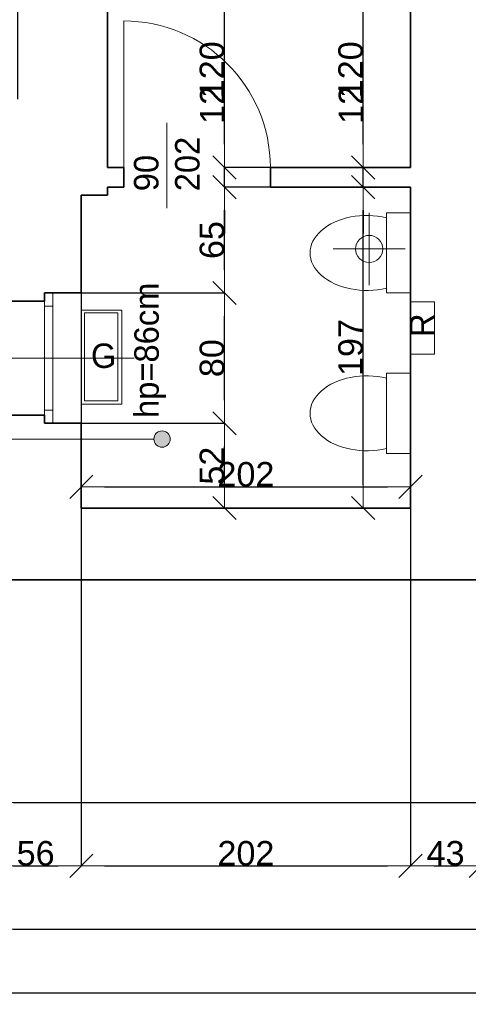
# Model space of a CAD drawing. Header units: metres. Extents: x 7506757 to 756746378, y 5735207 to 582114514.
# Tile 153 of 256: x 7705787 to 7708539, y 5850803 to 5856847. Entities that reach past the tile are written whole.
import ezdxf

# ---------------------------------------------------------------- set-up
doc = ezdxf.new("R2010")
doc.units = ezdxf.units.M
doc.header["$MEASUREMENT"] = 0
doc.header["$PDMODE"] = 2
doc.layers.get('0').update_dxf_attribs({"color": 250, "linetype": 'CONTINUOUS', "lineweight": 100, "plot": 0})
doc.layers.get('Defpoints').update_dxf_attribs({"linetype": 'CONTINUOUS'})
for name, color, linetype, lineweight in [('7 - linia widok1', 7, 'CONTINUOUS', 13), ('ELEKTRYKA141', 7, 'CONTINUOUS', 0), ('m_kominy1', 7, 'CONTINUOUS', 13), ('m_kominy100', 51, 'CONTINUOUS', 13), ('M_OCIANA6', 5, 'CONTINUOUS', 35), ('M_OPISY1', 7, 'CONTINUOUS', 13), ('M_OPISY141', 7, 'CONTINUOUS', 0), ('m_umeblowanie1', 7, 'CONTINUOUS', 13), ('opis1', 7, 'CONTINUOUS', 13), ('opis95', 2, 'CONTINUOUS', 25)]:
    doc.layers.add(name, color=color, linetype=linetype, lineweight=lineweight)
doc.layers.add('M_OPISY', color=7, linetype='CONTINUOUS')
doc.layers.add('PWYMIAR', color=7, linetype='CONTINUOUS')
doc.styles.add('GENERATED_STYLE_1', font='arial.ttf')
doc.styles.add('GENERATED_STYLE_2', font='txt')
doc.dimstyles.new('GENERATED_STYLE__1', dxfattribs={"dimtxt": 150, "dimasz": 142.5, "dimexe": 0.18, "dimexo": 0, "dimgap": 0.09, "dimtad": 1, "dimdec": 0, "dimlfac": 0.1, "dimzin": 0, "dimdsep": 46, "dimtxsty": 'GENERATED_STYLE_1', "dimblk": 'ARROWHEAD_6', "dimblk1": 'ARROWHEAD_6', "dimblk2": 'ARROWHEAD_6', "dimcen": 0.09, "dimclrd": 251, "dimclre": 251, "dimclrt": 7, "dimazin": 0, "dimtfac": 1, "dimtdec": 4, "dimtmove": 0, "dimatfit": 3, "dimfxl": 0, "dimtolj": 1, "dimtzin": 0, "dimarcsym": 0})
doc.dimstyles.new('GENERATED_STYLE__2', dxfattribs={"dimtxt": 150, "dimasz": 142.5, "dimexe": 0.18, "dimexo": 0, "dimgap": 0.09, "dimtad": 1, "dimtih": 1, "dimtoh": 1, "dimdec": 0, "dimlfac": 0.1, "dimzin": 0, "dimdsep": 46, "dimtxsty": 'GENERATED_STYLE_1', "dimblk": 'ARROWHEAD_6', "dimblk1": 'ARROWHEAD_6', "dimblk2": 'ARROWHEAD_6', "dimcen": 0.09, "dimclrd": 251, "dimclre": 251, "dimclrt": 7, "dimazin": 0, "dimtfac": 1, "dimtdec": 4, "dimtmove": 0, "dimatfit": 3, "dimfxl": 0, "dimtolj": 1, "dimtzin": 0, "dimarcsym": 0})
doc.dimstyles.new('GENERATED_STYLE__4', dxfattribs={"dimtxt": 150, "dimasz": 142.5, "dimexe": 0.18, "dimexo": 0, "dimgap": 0.09, "dimtad": 1, "dimtih": 1, "dimtoh": 1, "dimdec": 0, "dimlfac": 0.1, "dimzin": 0, "dimdsep": 46, "dimtxsty": 'GENERATED_STYLE_1', "dimblk": 'ARROWHEAD_6', "dimblk1": 'ARROWHEAD_6', "dimblk2": 'ARROWHEAD_6', "dimcen": 0.09, "dimclrd": 251, "dimclre": 251, "dimclrt": 7, "dimazin": 0, "dimtfac": 1, "dimtdec": 4, "dimtmove": 2, "dimatfit": 3, "dimfxl": 0, "dimtolj": 1, "dimtzin": 0, "dimarcsym": 0})

# ---------------------------------------------------------------- blocks, each defined once
blk = doc.blocks.new('Linia_73', base_point=(607229.6, 303293.2))
at = {"layer": 'M_OPISY1', "linetype": 'Continuous'}
blk.add_hatch(color=256, dxfattribs=at).paths.add_polyline_path([(609530.3, 303293.2), (609526.5, 303312.3), (609515.7, 303328.6), (609499.4, 303339.4), (609480.3, 303343.2), (609461.2, 303339.4), (609444.9, 303328.6), (609434.1, 303312.3), (609430.3, 303293.2), (609434.1, 303274.1), (609444.9, 303257.9), (609461.2, 303247), (609480.3, 303243.2), (609499.4, 303247), (609515.7, 303257.9), (609526.5, 303274.1)], flags=0)
blk.add_circle((609480.3, 303293.2), 50, dxfattribs=at)
at = {"layer": 'M_OPISY141', "linetype": 'Continuous'}
blk.add_line((607229.6, 303293.2), (609430.3, 303293.2), dxfattribs=at)
blk = doc.blocks.new('ARROWHEAD_6')
at = {"color": 0, "linetype": 'Continuous', "lineweight": 0}
for p, q in [((-0.5, -0.5), (0.5, 0.5)), ((0, 0), (-1, 0))]:
    blk.add_line(p, q, dxfattribs=at)
blk = doc.blocks.new('*D6204')
at = {"layer": 'Defpoints', "color": 0, "linetype": 'Continuous', "transparency": 16777216}
for p in [(7706164.6, 5854369.1), (7707043.3, 5854369.1), (7708184.6, 5853849.1)]:
    blk.add_point(p, dxfattribs=at)
at = {"layer": 'PWYMIAR', "color": 251, "linetype": 'Continuous', "lineweight": -2, "transparency": 16777216}
for p, q in [((7706164.6, 5854369.1), (7707043.5, 5854369.1)), ((7707043.3, 5853991.6), (7707043.3, 5854226.6)), ((7708184.6, 5853849.1), (7707043.2, 5853849.1))]:
    blk.add_line(p, q, dxfattribs=at)
at = {"layer": 'PWYMIAR', "color": 251, "linetype": 'Continuous', "lineweight": -2, "transparency": 16777216, "xscale": 142.5, "yscale": 142.5, "zscale": 142.5}
for p, rotation in [((7707043.3, 5854369.1), 90), ((7707043.3, 5853849.1), 270)]:
    blk.add_blockref('ARROWHEAD_6', p, dxfattribs=dict(at, rotation=rotation))
at = {"layer": 'PWYMIAR', "color": 7, "linetype": 'Continuous', "lineweight": 13, "transparency": 16777216, "insert": (7706966.7, 5854109.1), "char_height": 150, "attachment_point": 5, "rotation": 90, "style": 'GENERATED_STYLE_1'}
blk.add_mtext('\\A1;52', dxfattribs=at)
blk = doc.blocks.new('*D6205')
at = {"layer": 'Defpoints', "color": 0, "linetype": 'Continuous', "transparency": 16777216}
for p in [(7706164.6, 5855169.1), (7707043.3, 5855169.1), (7706164.6, 5854369.1)]:
    blk.add_point(p, dxfattribs=at)
at = {"layer": 'PWYMIAR', "color": 251, "linetype": 'Continuous', "lineweight": -2, "transparency": 16777216}
for p, q in [((7706164.6, 5855169.1), (7707043.5, 5855169.1)), ((7707043.3, 5854511.6), (7707043.3, 5855026.6)), ((7706164.6, 5854369.1), (7707043.5, 5854369.1))]:
    blk.add_line(p, q, dxfattribs=at)
at = {"layer": 'PWYMIAR', "color": 251, "linetype": 'Continuous', "lineweight": -2, "transparency": 16777216, "xscale": 142.5, "yscale": 142.5, "zscale": 142.5}
for p, rotation in [((7707043.3, 5855169.1), 90), ((7707043.3, 5854369.1), 270)]:
    blk.add_blockref('ARROWHEAD_6', p, dxfattribs=dict(at, rotation=rotation))
at = {"layer": 'PWYMIAR', "color": 7, "linetype": 'Continuous', "lineweight": 13, "transparency": 16777216, "insert": (7706966.7, 5854769.1), "char_height": 150, "attachment_point": 5, "rotation": 90, "style": 'GENERATED_STYLE_1'}
blk.add_mtext('\\A1;80', dxfattribs=at)
blk = doc.blocks.new('*D6206')
at = {"layer": 'Defpoints', "color": 0, "linetype": 'Continuous', "transparency": 16777216}
for p in [(7707043.3, 5855819.1), (7708184.6, 5855819.1), (7706164.6, 5855169.1)]:
    blk.add_point(p, dxfattribs=at)
at = {"layer": 'PWYMIAR', "color": 251, "linetype": 'Continuous', "lineweight": -2, "transparency": 16777216}
for p, q in [((7708184.6, 5855819.1), (7707043.2, 5855819.1)), ((7707043.3, 5855311.6), (7707043.3, 5855676.6)), ((7706164.6, 5855169.1), (7707043.5, 5855169.1))]:
    blk.add_line(p, q, dxfattribs=at)
at = {"layer": 'PWYMIAR', "color": 251, "linetype": 'Continuous', "lineweight": -2, "transparency": 16777216, "xscale": 142.5, "yscale": 142.5, "zscale": 142.5}
for p, rotation in [((7707043.3, 5855819.1), 90), ((7707043.3, 5855169.1), 270)]:
    blk.add_blockref('ARROWHEAD_6', p, dxfattribs=dict(at, rotation=rotation))
at = {"layer": 'PWYMIAR', "color": 7, "linetype": 'Continuous', "lineweight": 13, "transparency": 16777216, "insert": (7706966.7, 5855494.1), "char_height": 150, "attachment_point": 5, "rotation": 90, "style": 'GENERATED_STYLE_1'}
blk.add_mtext('\\A1;65', dxfattribs=at)
blk = doc.blocks.new('*D6207')
at = {"layer": 'Defpoints', "color": 0, "linetype": 'Continuous', "transparency": 16777216}
for p in [(7707043.3, 5855939.1), (7708184.6, 5855939.1), (7708184.6, 5855819.1)]:
    blk.add_point(p, dxfattribs=at)
at = {"layer": 'PWYMIAR', "color": 251, "linetype": 'Continuous', "lineweight": -2, "transparency": 16777216}
for p, q in [((7707043.3, 5856081.6), (7707043.3, 5856423.5)), ((7708184.6, 5855939.1), (7707043.2, 5855939.1)), ((7707043.3, 5855819.1), (7707043.3, 5855939.1)), ((7708184.6, 5855819.1), (7707043.2, 5855819.1)), ((7707043.3, 5855676.6), (7707043.3, 5855534.1))]:
    blk.add_line(p, q, dxfattribs=at)
at = {"layer": 'PWYMIAR', "color": 251, "linetype": 'Continuous', "lineweight": -2, "transparency": 16777216, "xscale": 142.5, "yscale": 142.5, "zscale": 142.5}
for p, rotation in [((7707043.3, 5855939.1), 270), ((7707043.3, 5855819.1), 90)]:
    blk.add_blockref('ARROWHEAD_6', p, dxfattribs=dict(at, rotation=rotation))
at = {"layer": 'PWYMIAR', "color": 7, "linetype": 'Continuous', "lineweight": 13, "transparency": 16777216, "insert": (7706967.9, 5856323.8), "char_height": 150, "attachment_point": 5, "rotation": 90, "style": 'GENERATED_STYLE_1'}
blk.add_mtext('\\A1;12', dxfattribs=at)
blk = doc.blocks.new('*D6208')
at = {"layer": 'Defpoints', "color": 0, "linetype": 'Continuous', "transparency": 16777216}
for p in [(7707043.3, 5857139.1), (7708184.6, 5857139.1), (7708184.6, 5855939.1)]:
    blk.add_point(p, dxfattribs=at)
at = {"layer": 'PWYMIAR', "color": 251, "linetype": 'Continuous', "lineweight": -2, "transparency": 16777216}
for p, q in [((7708184.6, 5857139.1), (7707043.2, 5857139.1)), ((7707043.3, 5856081.6), (7707043.3, 5856996.6)), ((7708184.6, 5855939.1), (7707043.2, 5855939.1))]:
    blk.add_line(p, q, dxfattribs=at)
at = {"layer": 'PWYMIAR', "color": 251, "linetype": 'Continuous', "lineweight": -2, "transparency": 16777216, "xscale": 142.5, "yscale": 142.5, "zscale": 142.5}
for p, rotation in [((7707043.3, 5857139.1), 90), ((7707043.3, 5855939.1), 270)]:
    blk.add_blockref('ARROWHEAD_6', p, dxfattribs=dict(at, rotation=rotation))
at = {"layer": 'PWYMIAR', "color": 7, "linetype": 'Continuous', "lineweight": 13, "transparency": 16777216, "insert": (7706966.7, 5856539.1), "char_height": 150, "attachment_point": 5, "rotation": 90, "style": 'GENERATED_STYLE_1'}
blk.add_mtext('\\A1;120', dxfattribs=at)
blk = doc.blocks.new('*D6268')
at = {"layer": 'Defpoints', "color": 0, "linetype": 'Continuous', "transparency": 16777216}
for p in [(7708184.6, 5855819.1), (7706164.6, 5855769.1), (7708184.6, 5853978.9)]:
    blk.add_point(p, dxfattribs=at)
at = {"layer": 'PWYMIAR', "color": 251, "linetype": 'Continuous', "lineweight": -2, "transparency": 16777216}
for p, q in [((7708184.6, 5855819.1), (7708184.6, 5853978.7)), ((7706164.6, 5855769.1), (7706164.6, 5853978.7)), ((7706307.1, 5853978.9), (7708042.1, 5853978.9))]:
    blk.add_line(p, q, dxfattribs=at)
at = {"layer": 'PWYMIAR', "color": 251, "linetype": 'Continuous', "lineweight": -2, "transparency": 16777216, "xscale": 142.5, "yscale": 142.5, "zscale": 142.5, "rotation": 180}
blk.add_blockref('ARROWHEAD_6', (7706164.6, 5853978.9), dxfattribs=at)
at = {"layer": 'PWYMIAR', "color": 251, "linetype": 'Continuous', "lineweight": -2, "transparency": 16777216, "xscale": 142.5, "yscale": 142.5, "zscale": 142.5}
blk.add_blockref('ARROWHEAD_6', (7708184.6, 5853978.9), dxfattribs=at)
at = {"layer": 'PWYMIAR', "color": 7, "linetype": 'Continuous', "lineweight": 13, "transparency": 16777216, "insert": (7707174.6, 5854055.5), "char_height": 150, "attachment_point": 5, "style": 'GENERATED_STYLE_1'}
blk.add_mtext('\\A1;202', dxfattribs=at)
blk = doc.blocks.new('*D6307')
at = {"layer": 'Defpoints', "color": 0, "linetype": 'Continuous', "transparency": 16777216}
for p in [(7705774.6, 5857351.7), (7705204.6, 5856359.1), (7705774.6, 5856359.1)]:
    blk.add_point(p, dxfattribs=at)
at = {"layer": 'PWYMIAR', "color": 251, "linetype": 'Continuous', "lineweight": -2, "transparency": 16777216}
for p, q in [((7705204.6, 5856359.1), (7705204.6, 5857351.9)), ((7705347.1, 5857351.7), (7705632.1, 5857351.7)), ((7705774.6, 5856359.1), (7705774.6, 5857351.9))]:
    blk.add_line(p, q, dxfattribs=at)
at = {"layer": 'PWYMIAR', "color": 251, "linetype": 'Continuous', "lineweight": -2, "transparency": 16777216, "xscale": 142.5, "yscale": 142.5, "zscale": 142.5, "rotation": 180}
blk.add_blockref('ARROWHEAD_6', (7705204.6, 5857351.7), dxfattribs=at)
at = {"layer": 'PWYMIAR', "color": 251, "linetype": 'Continuous', "lineweight": -2, "transparency": 16777216, "xscale": 142.5, "yscale": 142.5, "zscale": 142.5}
blk.add_blockref('ARROWHEAD_6', (7705774.6, 5857351.7), dxfattribs=at)
at = {"layer": 'PWYMIAR', "color": 7, "linetype": 'Continuous', "lineweight": 13, "transparency": 16777216, "insert": (7705489.6, 5857428.1), "char_height": 150, "attachment_point": 5, "style": 'GENERATED_STYLE_1'}
blk.add_mtext('\\A1;57', dxfattribs=at)
blk = doc.blocks.new('*D6323')
at = {"layer": 'Defpoints', "color": 0, "linetype": 'Continuous', "transparency": 16777216}
for p in [(7705604.6, 5853409.1), (7714334.6, 5853409.1), (7714334.6, 5851263.5)]:
    blk.add_point(p, dxfattribs=at)
at = {"layer": 'PWYMIAR', "color": 251, "linetype": 'Continuous', "lineweight": -2, "transparency": 16777216}
for p, q in [((7705604.6, 5853409.1), (7705604.6, 5851263.3)), ((7714334.6, 5853409.1), (7714334.6, 5851263.3)), ((7705747.1, 5851263.5), (7714192.1, 5851263.5))]:
    blk.add_line(p, q, dxfattribs=at)
at = {"layer": 'PWYMIAR', "color": 251, "linetype": 'Continuous', "lineweight": -2, "transparency": 16777216, "xscale": 142.5, "yscale": 142.5, "zscale": 142.5, "rotation": 180}
blk.add_blockref('ARROWHEAD_6', (7705604.6, 5851263.5), dxfattribs=at)
at = {"layer": 'PWYMIAR', "color": 251, "linetype": 'Continuous', "lineweight": -2, "transparency": 16777216, "xscale": 142.5, "yscale": 142.5, "zscale": 142.5}
blk.add_blockref('ARROWHEAD_6', (7714334.6, 5851263.5), dxfattribs=at)
at = {"layer": 'PWYMIAR', "color": 7, "linetype": 'Continuous', "lineweight": 13, "transparency": 16777216, "insert": (7709969.6, 5851340.2), "char_height": 150, "attachment_point": 5, "style": 'GENERATED_STYLE_1'}
blk.add_mtext('\\A1;873', dxfattribs=at)
blk = doc.blocks.new('*D6334')
at = {"layer": 'Defpoints', "color": 0, "linetype": 'Continuous', "transparency": 16777216}
for p in [(7705604.6, 5855909.1), (7706164.6, 5853849.1), (7706164.6, 5851652.6)]:
    blk.add_point(p, dxfattribs=at)
at = {"layer": 'PWYMIAR', "color": 251, "linetype": 'Continuous', "lineweight": -2, "transparency": 16777216}
for p, q in [((7705604.6, 5855909.1), (7705604.6, 5851652.5)), ((7706164.6, 5853849.1), (7706164.6, 5851652.5)), ((7705747.1, 5851652.6), (7706022.1, 5851652.6))]:
    blk.add_line(p, q, dxfattribs=at)
at = {"layer": 'PWYMIAR', "color": 251, "linetype": 'Continuous', "lineweight": -2, "transparency": 16777216, "xscale": 142.5, "yscale": 142.5, "zscale": 142.5, "rotation": 180}
blk.add_blockref('ARROWHEAD_6', (7705604.6, 5851652.6), dxfattribs=at)
at = {"layer": 'PWYMIAR', "color": 251, "linetype": 'Continuous', "lineweight": -2, "transparency": 16777216, "xscale": 142.5, "yscale": 142.5, "zscale": 142.5}
blk.add_blockref('ARROWHEAD_6', (7706164.6, 5851652.6), dxfattribs=at)
at = {"layer": 'PWYMIAR', "color": 7, "linetype": 'Continuous', "lineweight": 13, "transparency": 16777216, "insert": (7705884.6, 5851729.3), "char_height": 150, "attachment_point": 5, "style": 'GENERATED_STYLE_1'}
blk.add_mtext('\\A1;56', dxfattribs=at)
blk = doc.blocks.new('*D6335')
at = {"layer": 'Defpoints', "color": 0, "linetype": 'Continuous', "transparency": 16777216}
for p in [(7706164.6, 5853849.1), (7708184.6, 5853849.1), (7708184.6, 5851652.6)]:
    blk.add_point(p, dxfattribs=at)
at = {"layer": 'PWYMIAR', "color": 251, "linetype": 'Continuous', "lineweight": -2, "transparency": 16777216}
for p, q in [((7706164.6, 5853849.1), (7706164.6, 5851652.5)), ((7708184.6, 5853849.1), (7708184.6, 5851652.5)), ((7706307.1, 5851652.6), (7708042.1, 5851652.6))]:
    blk.add_line(p, q, dxfattribs=at)
at = {"layer": 'PWYMIAR', "color": 251, "linetype": 'Continuous', "lineweight": -2, "transparency": 16777216, "xscale": 142.5, "yscale": 142.5, "zscale": 142.5, "rotation": 180}
blk.add_blockref('ARROWHEAD_6', (7706164.6, 5851652.6), dxfattribs=at)
at = {"layer": 'PWYMIAR', "color": 251, "linetype": 'Continuous', "lineweight": -2, "transparency": 16777216, "xscale": 142.5, "yscale": 142.5, "zscale": 142.5}
blk.add_blockref('ARROWHEAD_6', (7708184.6, 5851652.6), dxfattribs=at)
at = {"layer": 'PWYMIAR', "color": 7, "linetype": 'Continuous', "lineweight": 13, "transparency": 16777216, "insert": (7707174.6, 5851729.3), "char_height": 150, "attachment_point": 5, "style": 'GENERATED_STYLE_1'}
blk.add_mtext('\\A1;202', dxfattribs=at)
blk = doc.blocks.new('*D6336')
at = {"layer": 'Defpoints', "color": 0, "linetype": 'Continuous', "transparency": 16777216}
for p in [(7708184.6, 5853849.1), (7708614.6, 5853869.1), (7708614.6, 5851652.6)]:
    blk.add_point(p, dxfattribs=at)
at = {"layer": 'PWYMIAR', "color": 251, "linetype": 'Continuous', "lineweight": -2, "transparency": 16777216}
for p, q in [((7708184.6, 5853849.1), (7708184.6, 5851652.5)), ((7708614.6, 5853869.1), (7708614.6, 5851652.5)), ((7708327.1, 5851652.6), (7708472.1, 5851652.6))]:
    blk.add_line(p, q, dxfattribs=at)
at = {"layer": 'PWYMIAR', "color": 251, "linetype": 'Continuous', "lineweight": -2, "transparency": 16777216, "xscale": 142.5, "yscale": 142.5, "zscale": 142.5, "rotation": 180}
blk.add_blockref('ARROWHEAD_6', (7708184.6, 5851652.6), dxfattribs=at)
at = {"layer": 'PWYMIAR', "color": 251, "linetype": 'Continuous', "lineweight": -2, "transparency": 16777216, "xscale": 142.5, "yscale": 142.5, "zscale": 142.5}
blk.add_blockref('ARROWHEAD_6', (7708614.6, 5851652.6), dxfattribs=at)
at = {"layer": 'PWYMIAR', "color": 7, "linetype": 'Continuous', "lineweight": 13, "transparency": 16777216, "insert": (7708399.6, 5851729.4), "char_height": 150, "attachment_point": 5, "style": 'GENERATED_STYLE_1'}
blk.add_mtext('\\A1;43', dxfattribs=at)
blk = doc.blocks.new('*D6367')
at = {"layer": 'Defpoints', "color": 0, "linetype": 'Continuous', "transparency": 16777216}
for p in [(7682674.6, 5853409.1), (7714334.6, 5853409.1), (7714334.6, 5850874.3)]:
    blk.add_point(p, dxfattribs=at)
at = {"layer": 'PWYMIAR', "color": 251, "linetype": 'Continuous', "lineweight": -2, "transparency": 16777216}
for p, q in [((7682674.6, 5853409.1), (7682674.6, 5850874.1)), ((7714334.6, 5853409.1), (7714334.6, 5850874.1)), ((7682817.1, 5850874.3), (7714192.1, 5850874.3))]:
    blk.add_line(p, q, dxfattribs=at)
at = {"layer": 'PWYMIAR', "color": 251, "linetype": 'Continuous', "lineweight": -2, "transparency": 16777216, "xscale": 142.5, "yscale": 142.5, "zscale": 142.5, "rotation": 180}
blk.add_blockref('ARROWHEAD_6', (7682674.6, 5850874.3), dxfattribs=at)
at = {"layer": 'PWYMIAR', "color": 251, "linetype": 'Continuous', "lineweight": -2, "transparency": 16777216, "xscale": 142.5, "yscale": 142.5, "zscale": 142.5}
blk.add_blockref('ARROWHEAD_6', (7714334.6, 5850874.3), dxfattribs=at)
at = {"layer": 'PWYMIAR', "color": 7, "linetype": 'Continuous', "lineweight": 13, "transparency": 16777216, "insert": (7698504.6, 5850951), "char_height": 150, "attachment_point": 5, "style": 'GENERATED_STYLE_1'}
blk.add_mtext('\\A1;3166', dxfattribs=at)
blk = doc.blocks.new('*D6428')
at = {"layer": 'Defpoints', "color": 0, "linetype": 'Continuous', "transparency": 16777216}
for p in [(7707894.2, 5855819.1), (7708184.6, 5855819.1), (7708184.6, 5853849.1)]:
    blk.add_point(p, dxfattribs=at)
at = {"layer": 'PWYMIAR', "color": 251, "linetype": 'Continuous', "lineweight": -2, "transparency": 16777216}
for p, q in [((7708184.6, 5855819.1), (7707894, 5855819.1)), ((7707894.2, 5853991.6), (7707894.2, 5855676.6)), ((7708184.6, 5853849.1), (7707894, 5853849.1))]:
    blk.add_line(p, q, dxfattribs=at)
at = {"layer": 'PWYMIAR', "color": 251, "linetype": 'Continuous', "lineweight": -2, "transparency": 16777216, "xscale": 142.5, "yscale": 142.5, "zscale": 142.5}
for p, rotation in [((7707894.2, 5855819.1), 90), ((7707894.2, 5853849.1), 270)]:
    blk.add_blockref('ARROWHEAD_6', p, dxfattribs=dict(at, rotation=rotation))
at = {"layer": 'PWYMIAR', "color": 7, "linetype": 'Continuous', "lineweight": 13, "transparency": 16777216, "insert": (7707817.5, 5854834.1), "char_height": 150, "attachment_point": 5, "rotation": 90, "style": 'GENERATED_STYLE_1'}
blk.add_mtext('\\A1;197', dxfattribs=at)
blk = doc.blocks.new('*D6429')
at = {"layer": 'Defpoints', "color": 0, "linetype": 'Continuous', "transparency": 16777216}
for p in [(7707894.2, 5855939.1), (7708184.6, 5855939.1), (7708184.6, 5855819.1)]:
    blk.add_point(p, dxfattribs=at)
at = {"layer": 'PWYMIAR', "color": 251, "linetype": 'Continuous', "lineweight": -2, "transparency": 16777216}
for p, q in [((7707894.2, 5856081.6), (7707894.2, 5856423.5)), ((7708184.6, 5855939.1), (7707894, 5855939.1)), ((7707894.2, 5855819.1), (7707894.2, 5855939.1)), ((7708184.6, 5855819.1), (7707894, 5855819.1)), ((7707894.2, 5855676.6), (7707894.2, 5855534.1))]:
    blk.add_line(p, q, dxfattribs=at)
at = {"layer": 'PWYMIAR', "color": 251, "linetype": 'Continuous', "lineweight": -2, "transparency": 16777216, "xscale": 142.5, "yscale": 142.5, "zscale": 142.5}
for p, rotation in [((7707894.2, 5855939.1), 270), ((7707894.2, 5855819.1), 90)]:
    blk.add_blockref('ARROWHEAD_6', p, dxfattribs=dict(at, rotation=rotation))
at = {"layer": 'PWYMIAR', "color": 7, "linetype": 'Continuous', "lineweight": 13, "transparency": 16777216, "insert": (7707818.8, 5856323.8), "char_height": 150, "attachment_point": 5, "rotation": 90, "style": 'GENERATED_STYLE_1'}
blk.add_mtext('\\A1;12', dxfattribs=at)
blk = doc.blocks.new('*D6430')
at = {"layer": 'Defpoints', "color": 0, "linetype": 'Continuous', "transparency": 16777216}
for p in [(7707894.2, 5857139.1), (7708184.6, 5857139.1), (7708184.6, 5855939.1)]:
    blk.add_point(p, dxfattribs=at)
at = {"layer": 'PWYMIAR', "color": 251, "linetype": 'Continuous', "lineweight": -2, "transparency": 16777216}
for p, q in [((7708184.6, 5857139.1), (7707894, 5857139.1)), ((7707894.2, 5856081.6), (7707894.2, 5856996.6)), ((7708184.6, 5855939.1), (7707894, 5855939.1))]:
    blk.add_line(p, q, dxfattribs=at)
at = {"layer": 'PWYMIAR', "color": 251, "linetype": 'Continuous', "lineweight": -2, "transparency": 16777216, "xscale": 142.5, "yscale": 142.5, "zscale": 142.5}
for p, rotation in [((7707894.2, 5857139.1), 90), ((7707894.2, 5855939.1), 270)]:
    blk.add_blockref('ARROWHEAD_6', p, dxfattribs=dict(at, rotation=rotation))
at = {"layer": 'PWYMIAR', "color": 7, "linetype": 'Continuous', "lineweight": 13, "transparency": 16777216, "insert": (7707817.5, 5856539.1), "char_height": 150, "attachment_point": 5, "rotation": 90, "style": 'GENERATED_STYLE_1'}
blk.add_mtext('\\A1;120', dxfattribs=at)
blk = doc.blocks.new('*D6443')
at = {"layer": 'Defpoints', "color": 0, "linetype": 'Continuous', "transparency": 16777216}
for p in [(7705604.6, 5853409.1), (7714334.6, 5853409.1), (7714334.6, 5852041.8)]:
    blk.add_point(p, dxfattribs=at)
at = {"layer": 'PWYMIAR', "color": 251, "linetype": 'Continuous', "lineweight": -2, "transparency": 16777216}
for p, q in [((7705604.6, 5853409.1), (7705604.6, 5852041.6)), ((7714334.6, 5853409.1), (7714334.6, 5852041.6)), ((7705747.1, 5852041.8), (7714192.1, 5852041.8))]:
    blk.add_line(p, q, dxfattribs=at)
at = {"layer": 'PWYMIAR', "color": 251, "linetype": 'Continuous', "lineweight": -2, "transparency": 16777216, "xscale": 142.5, "yscale": 142.5, "zscale": 142.5, "rotation": 180}
blk.add_blockref('ARROWHEAD_6', (7705604.6, 5852041.8), dxfattribs=at)
at = {"layer": 'PWYMIAR', "color": 251, "linetype": 'Continuous', "lineweight": -2, "transparency": 16777216, "xscale": 142.5, "yscale": 142.5, "zscale": 142.5}
blk.add_blockref('ARROWHEAD_6', (7714334.6, 5852041.8), dxfattribs=at)
at = {"layer": 'PWYMIAR', "color": 7, "linetype": 'Continuous', "lineweight": 13, "transparency": 16777216, "insert": (7709969.6, 5852118.5), "char_height": 150, "attachment_point": 5, "style": 'GENERATED_STYLE_1'}
blk.add_mtext('\\A1;873', dxfattribs=at)

msp = doc.modelspace()

# ---------------------------------------------------------------- linework, layer by layer
at = {"layer": '7 - linia widok1', "linetype": 'Continuous'}
msp.add_line((7706688.7, 5856213.5), (7706688.7, 5855689.1), dxfattribs=at)
at = {"layer": 'ELEKTRYKA141', "linetype": 'Continuous', "flags": 128}
msp.add_lwpolyline([(7708330.8, 5855114.1), (7708184.6, 5855114.1), (7708184.6, 5854792.6), (7708330.8, 5854792.6)], close=True, dxfattribs=at)
at = {"layer": 'm_kominy1', "linetype": 'Continuous'}
for p, q in [((7707930.4, 5855660.7), (7707930.4, 5855217.8)), ((7708151.8, 5855439.3), (7707708.9, 5855439.3)), ((7706183.6, 5854507), (7706183.6, 5855048.2)), ((7706183.6, 5855048.2), (7706389.5, 5855048.2)), ((7706389.5, 5855048.2), (7706389.5, 5854507)), ((7706389.5, 5854507), (7706183.6, 5854507))]:
    msp.add_line(p, q, dxfattribs=at)
msp.add_circle((7707930.4, 5855439.3), 83.6, dxfattribs=at)
at = {"layer": 'm_kominy100', "linetype": 'Continuous'}
for p, q in [((7706164.6, 5855064.7), (7706164.6, 5854486.1)), ((7706412.6, 5855064.7), (7706164.6, 5855064.7)), ((7706412.6, 5854486.1), (7706412.6, 5855064.7)), ((7706164.6, 5854486.1), (7706412.6, 5854486.1))]:
    msp.add_line(p, q, dxfattribs=at)
at = {"layer": 'M_OCIANA6', "linetype": 'Continuous'}
for p, q in [((7706324.6, 5855939.1), (7706324.6, 5857139.1)), ((7708184.6, 5857139.1), (7708184.6, 5855939.1)), ((7706424.6, 5855939.1), (7706324.6, 5855939.1)), ((7706424.6, 5855819.1), (7706424.6, 5855939.1)), ((7707324.6, 5855819.1), (7707324.6, 5855939.1)), ((7708184.6, 5855939.1), (7707324.6, 5855939.1)), ((7706324.6, 5855769.1), (7706324.6, 5855819.1)), ((7706424.6, 5855819.1), (7706324.6, 5855819.1)), ((7708184.6, 5855819.1), (7707324.6, 5855819.1)), ((7708184.6, 5855819.1), (7708184.6, 5853849.1)), ((7706164.6, 5855769.1), (7706164.6, 5855169.1)), ((7706164.6, 5855769.1), (7706324.6, 5855769.1)), ((7705939.6, 5855119.1), (7705604.6, 5855119.1)), ((7705939.6, 5855169.1), (7706164.6, 5855169.1)), ((7705939.6, 5855169.1), (7705939.6, 5855119.1)), ((7705939.6, 5854419.1), (7705604.6, 5854419.1)), ((7705939.6, 5854369.1), (7705939.6, 5854419.1)), ((7705939.6, 5854369.1), (7706164.6, 5854369.1)), ((7706164.6, 5853849.1), (7706164.6, 5854369.1)), ((7708184.6, 5853849.1), (7706164.6, 5853849.1)), ((7714334.6, 5853409.1), (7705604.6, 5853409.1))]:
    msp.add_line(p, q, dxfattribs=at)
at = {"layer": 'M_OPISY141', "linetype": 'Continuous'}
for p, q in [((7708037.6, 5855169.1), (7708037.6, 5855661)), ((7708037.6, 5855661), (7708184.6, 5855661)), ((7708184.6, 5855661), (7708184.6, 5855169.1)), ((7708184.6, 5855169.1), (7708037.6, 5855169.1)), ((7705258.5, 5854769.1), (7706488.3, 5854769.1)), ((7708037.6, 5854184.6), (7708037.6, 5854676.5)), ((7708037.6, 5854676.5), (7708184.6, 5854676.5)), ((7708184.6, 5854676.5), (7708184.6, 5854184.6)), ((7708184.6, 5854184.6), (7708037.6, 5854184.6))]:
    msp.add_line(p, q, dxfattribs=at)
for centre in [(7707916.3, 5855415), (7707916.3, 5854430.6)]:
    msp.add_ellipse(centre, major_axis=(348.2, 0), ratio=0.66055, start_param=1.214694, end_param=5.068491, dxfattribs=at)
at = {"layer": 'm_umeblowanie1', "linetype": 'Continuous'}
for p, q in [((7706424.6, 5855939.1), (7706424.6, 5856839.1)), ((7705939.6, 5855169.1), (7705939.6, 5854419.1)), ((7705989.6, 5855169.1), (7705989.6, 5854369.1)), ((7706164.6, 5854369.1), (7706164.6, 5855169.1)), ((7705939.6, 5855089.1), (7705989.6, 5855089.1)), ((7705939.6, 5854449.1), (7705989.6, 5854449.1))]:
    msp.add_line(p, q, dxfattribs=at)
msp.add_arc((7706424.6, 5855939.1), 900, 0.08577, 90, dxfattribs=at)

# ---------------------------------------------------------------- block references
at = {"layer": 'M_OPISY', "linetype": 'Continuous'}
msp.add_blockref('Linia_73', (7704409.4, 5854272.4), dxfattribs=at)

# ---------------------------------------------------------------- texts
at = {"layer": 'opis1', "linetype": 'Continuous', "insert": (7706487.9, 5855793.5), "char_height": 150, "width": 563.056, "attachment_point": 1, "rotation": 90, "line_spacing_factor": 1.007581, "style": 'GENERATED_STYLE_2'}
msp.add_mtext('{90\\P202}', dxfattribs=at)
at = {"layer": 'opis1', "linetype": 'Continuous', "char_height": 150, "attachment_point": 3, "rotation": 90, "style": 'GENERATED_STYLE_2'}
for s, insert in [('{hp=86cm}', (7706489.9, 5855232.7)), ('{R}', (7708179.4, 5855044))]:
    msp.add_mtext(s, dxfattribs=dict(at, insert=insert))
at = {"layer": 'opis95', "linetype": 'Continuous', "insert": (7706223.7, 5854859), "char_height": 150, "attachment_point": 1, "style": 'GENERATED_STYLE_2'}
msp.add_mtext('{G}', dxfattribs=at)

# ---------------------------------------------------------------- dimensions: what is measured, and where the dimension line sits
at = {"layer": 'PWYMIAR', "color": 251, "linetype": 'Continuous', "lineweight": 13}
for base, p1, p2, dimstyle, picture, middle in [((7705774.6, 5857351.7), (7705204.6, 5856359.1), (7705774.6, 5856359.1), 'GENERATED_STYLE__2', '*D6307', (7705489.6, 5857428.1)), ((7706164.6, 5851652.6), (7705604.6, 5855909.1), (7706164.6, 5853849.1), 'GENERATED_STYLE__2', '*D6334', (7705884.6, 5851729.3)), ((7708184.6, 5853978.9), (7706164.6, 5855769.1), (7708184.6, 5855819.1), 'GENERATED_STYLE__4', '*D6268', (7707174.6, 5854055.5)), ((7708184.6, 5851652.6), (7706164.6, 5853849.1), (7708184.6, 5853849.1), 'GENERATED_STYLE__2', '*D6335', (7707174.6, 5851729.3)), ((7708614.6, 5851652.6), (7708184.6, 5853849.1), (7708614.6, 5853869.1), 'GENERATED_STYLE__2', '*D6336', (7708399.6, 5851729.4)), ((7714334.6, 5850874.3), (7682674.6, 5853409.1), (7714334.6, 5853409.1), 'GENERATED_STYLE__2', '*D6367', (7698504.6, 5850951)), ((7714334.6, 5851263.5), (7705604.6, 5853409.1), (7714334.6, 5853409.1), 'GENERATED_STYLE__2', '*D6323', (7709969.6, 5851340.2)), ((7714334.6, 5852041.8), (7705604.6, 5853409.1), (7714334.6, 5853409.1), 'GENERATED_STYLE__2', '*D6443', (7709969.6, 5852118.5))]:
    dim = msp.add_linear_dim(base=base, p1=p1, p2=p2, dimstyle=dimstyle, dxfattribs=at)
    dim.commit()
    dim.dimension.update_dxf_attribs({"geometry": picture, "text_midpoint": middle})
for base, p1, p2, picture, middle in [((7707043.3, 5857139.1), (7708184.6, 5855939.1), (7708184.6, 5857139.1), '*D6208', (7706966.7, 5856539.1)), ((7707894.2, 5857139.1), (7708184.6, 5855939.1), (7708184.6, 5857139.1), '*D6430', (7707817.5, 5856539.1)), ((7707043.3, 5855939.1), (7708184.6, 5855819.1), (7708184.6, 5855939.1), '*D6207', (7706967.9, 5856323.8)), ((7707894.2, 5855939.1), (7708184.6, 5855819.1), (7708184.6, 5855939.1), '*D6429', (7707818.8, 5856323.8)), ((7707043.3, 5855819.1), (7706164.6, 5855169.1), (7708184.6, 5855819.1), '*D6206', (7706966.7, 5855494.1)), ((7707894.2, 5855819.1), (7708184.6, 5853849.1), (7708184.6, 5855819.1), '*D6428', (7707817.5, 5854834.1)), ((7707043.3, 5855169.1), (7706164.6, 5854369.1), (7706164.6, 5855169.1), '*D6205', (7706966.7, 5854769.1)), ((7707043.3, 5854369.1), (7708184.6, 5853849.1), (7706164.6, 5854369.1), '*D6204', (7706966.7, 5854109.1))]:
    dim = msp.add_linear_dim(base=base, p1=p1, p2=p2, angle=90, dimstyle='GENERATED_STYLE__1', dxfattribs=at)
    dim.commit()
    dim.dimension.update_dxf_attribs({"geometry": picture, "text_midpoint": middle})

doc.saveas('drawing.dxf')
